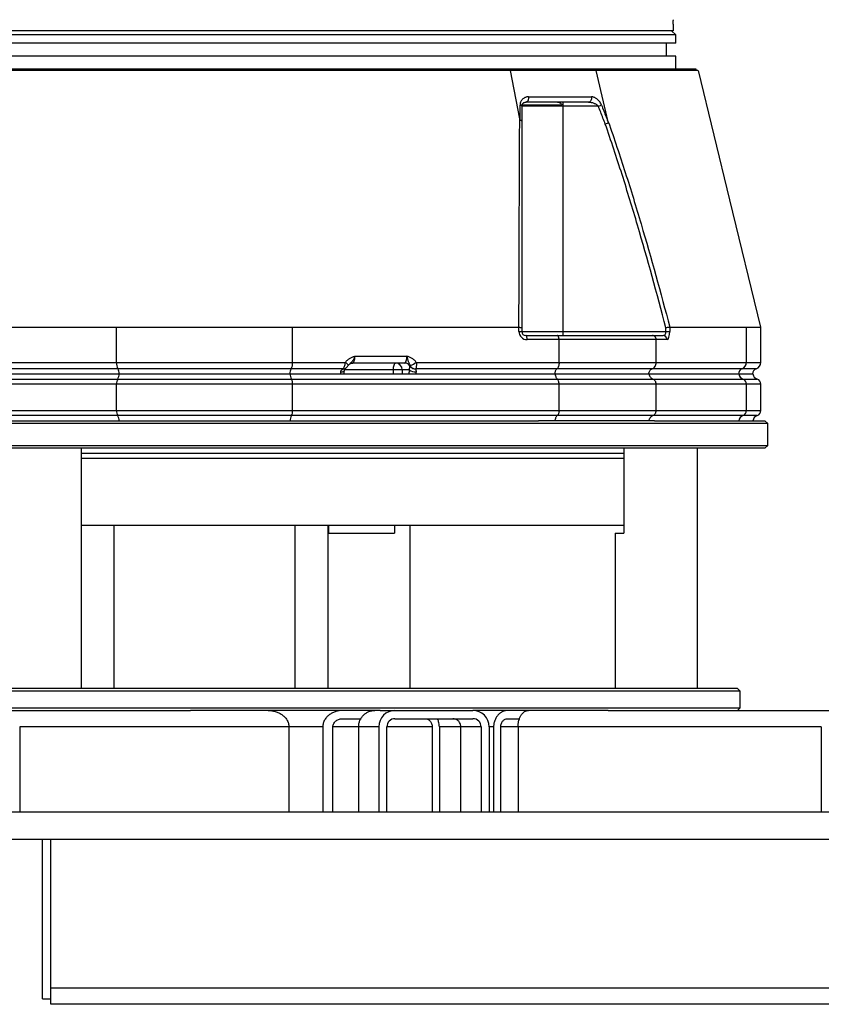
# Model space of a CAD drawing. Header units: millimetres. Extents: x 1082 to 1944, y 830 to 2111.
# Tile 2 of 9: x 1360 to 1652, y 850 to 1208. Entities that reach past the tile are written whole.
import ezdxf

# ---------------------------------------------------------------- set-up
doc = ezdxf.new("R2010")
doc.units = ezdxf.units.MM

msp = doc.modelspace()

# ---------------------------------------------------------------- linework, layer by layer
at = {"color": 7, "linetype": 'Continuous', "lineweight": 25}
for p, q in [((1598.96, 1202.51), (1255.96, 1202.51)), ((1597.98, 1204.01), (1256.94, 1204.01)), ((1598.96, 1202.51), (1597.46, 1204.01)), ((1598.96, 1199.51), (1598.96, 1202.51)), ((1598.96, 1199.51), (1255.96, 1199.51)), ((1595.66, 1194.71), (1595.66, 1199.51)), ((1598.96, 1194.71), (1255.96, 1194.71)), ((1598.96, 1190.01), (1598.96, 1194.71)), ((1606.36, 1190.01), (1248.56, 1190.01)), ((1542.17, 1171.91), (1538.84, 1189.51)), ((1574.41, 1170.84), (1570.06, 1189.51)), ((1606.36, 1189.51), (1606.36, 1190.01)), ((1557.92, 1176.51), (1542.92, 1176.51)), ((1543.01, 1177.01), (1557.55, 1177.01)), ((1557.92, 1178.01), (1557.92, 1176.51)), ((1557.92, 1176.51), (1557.92, 1094.51)), ((1570.82, 1176.51), (1557.92, 1176.51)), ((1570.82, 1176.51), (1571.95, 1176.95)), ((1313.03, 1096.01), (1395.41, 1096.01)), ((1395.41, 1083.25), (1395.41, 1096.01)), ((1459.51, 1096.01), (1541.89, 1096.01)), ((1459.51, 1083.25), (1459.51, 1096.01)), ((1541.9, 1094.51), (1541.9, 1096.01)), ((1541.9, 1094.51), (1542.92, 1094.51)), ((1542.92, 1095.83), (1542.92, 1094.51)), ((1542.92, 1094.51), (1557.92, 1094.51)), ((1557.92, 1094.51), (1557.92, 1093.01)), ((1557.92, 1094.51), (1595.38, 1094.51)), ((1595.38, 1094.51), (1595.38, 1095.83)), ((1595.38, 1094.51), (1596.81, 1094.51)), ((1596.81, 1096.01), (1596.81, 1094.51)), ((1596.81, 1096.01), (1624.68, 1096.01)), ((1624.68, 1083.25), (1624.68, 1096.01)), ((1629.96, 1083.25), (1629.96, 1096.01)), ((1544.42, 1093.01), (1555.78, 1093.01)), ((1556.51, 1091.51), (1544.9, 1091.51)), ((1555.78, 1093.01), (1590.52, 1093.01)), ((1556.51, 1083.25), (1556.51, 1091.51)), ((1591.86, 1091.51), (1556.51, 1091.51)), ((1590.52, 1093.01), (1594.37, 1093.01)), ((1591.86, 1083.25), (1591.86, 1091.51)), ((1595.79, 1091.51), (1591.86, 1091.51)), ((1298.41, 1083.25), (1395.41, 1083.25)), ((1395.41, 1083.25), (1459.51, 1083.25)), ((1459.51, 1083.25), (1478.73, 1083.25)), ((1500.29, 1083.01), (1481.34, 1083.01)), ((1482.17, 1085.51), (1501.11, 1085.51)), ((1504.51, 1083.25), (1556.51, 1083.25)), ((1556.51, 1083.25), (1591.86, 1083.25)), ((1591.86, 1083.25), (1624.68, 1083.25)), ((1395.94, 1080.9), (1299.22, 1080.9)), ((1458.98, 1080.9), (1395.94, 1080.9)), ((1477.93, 1080.9), (1458.98, 1080.9)), ((1496.2, 1079.01), (1496.2, 1080.51)), ((1499.38, 1080.51), (1496.2, 1080.51)), ((1501.94, 1080.51), (1499.38, 1080.51)), ((1499.38, 1080.51), (1499.38, 1079.01)), ((1555.7, 1080.9), (1504.24, 1080.9)), ((1590.38, 1080.9), (1555.7, 1080.9)), ((1623.11, 1080.9), (1590.38, 1080.9)), ((1299.06, 1077.15), (1395.83, 1077.15)), ((1299.84, 1079.01), (1396.35, 1079.01)), ((1395.83, 1077.15), (1459.09, 1077.15)), ((1396.35, 1079.01), (1458.57, 1079.01)), ((1458.57, 1079.01), (1555.08, 1079.01)), ((1459.09, 1077.15), (1555.86, 1077.15)), ((1555.08, 1079.01), (1589.23, 1079.01)), ((1555.86, 1077.15), (1590.67, 1077.15)), ((1589.23, 1079.01), (1621.89, 1079.01)), ((1590.67, 1077.15), (1623.42, 1077.15)), ((1621.89, 1079.01), (1627.01, 1079.01)), ((1395.41, 1075.27), (1298.41, 1075.27)), ((1459.51, 1075.27), (1395.41, 1075.27)), ((1395.41, 1065.75), (1395.41, 1075.27)), ((1459.51, 1065.75), (1459.51, 1075.27)), ((1556.51, 1075.27), (1459.51, 1075.27)), ((1556.51, 1065.75), (1556.51, 1075.27)), ((1591.86, 1075.27), (1556.51, 1075.27)), ((1591.86, 1065.75), (1591.86, 1075.27)), ((1624.68, 1075.27), (1591.86, 1075.27)), ((1624.68, 1065.75), (1624.68, 1075.27)), ((1629.96, 1065.75), (1629.96, 1075.27)), ((1298.41, 1065.75), (1395.41, 1065.75)), ((1395.41, 1065.75), (1459.51, 1065.75)), ((1459.51, 1065.75), (1556.51, 1065.75)), ((1556.51, 1065.75), (1591.86, 1065.75)), ((1591.86, 1065.75), (1624.68, 1065.75)), ((1395.83, 1063.87), (1299.06, 1063.87)), ((1305.89, 1062.01), (1549.03, 1062.01)), ((1459.09, 1063.87), (1395.83, 1063.87)), ((1555.86, 1063.87), (1459.09, 1063.87)), ((1555.08, 1062.01), (1549.03, 1062.01)), ((1589.23, 1062.01), (1555.08, 1062.01)), ((1590.67, 1063.87), (1555.86, 1063.87)), ((1591.28, 1062.01), (1589.23, 1062.01)), ((1623.42, 1063.87), (1590.67, 1063.87)), ((1591.28, 1062.01), (1631.46, 1062.01)), ((1632.46, 1061.01), (1631.46, 1062.01)), ((1632.46, 1061.01), (1222.46, 1061.01)), ((1632.46, 1053.01), (1632.46, 1061.01)), ((1222.46, 1053.01), (1632.46, 1053.01)), ((1631.46, 1052.01), (1223.46, 1052.01)), ((1382.61, 964.51), (1382.61, 1052.01)), ((1580.13, 1052.01), (1580.13, 1021.01)), ((1606.91, 964.51), (1606.91, 1052.01)), ((1631.46, 1052.01), (1632.46, 1053.01)), ((1580.13, 1050.01), (1382.61, 1050.01)), ((1580.13, 1048.28), (1382.61, 1048.28)), ((1382.61, 1024.01), (1427.46, 1024.01)), ((1394.46, 1024.01), (1394.46, 964.51)), ((1427.46, 1024.01), (1580.13, 1024.01)), ((1460.46, 964.51), (1460.46, 1024.01)), ((1472.31, 1024.01), (1472.31, 964.51)), ((1472.63, 1021.01), (1472.63, 1024.01)), ((1496.61, 1024.01), (1496.61, 1021.01)), ((1502.31, 964.51), (1502.31, 1024.01)), ((1472.63, 1021.01), (1496.61, 1021.01)), ((1576.91, 1021.01), (1576.91, 964.51)), ((1576.91, 1021.01), (1580.13, 1021.01)), ((1427.46, 964.51), (1233.46, 964.51)), ((1621.46, 964.51), (1427.46, 964.51)), ((1622.46, 963.51), (1621.46, 964.51)), ((1622.46, 963.51), (1232.46, 963.51)), ((1622.46, 957.51), (1622.46, 963.51)), ((1232.46, 957.51), (1610.7, 957.51)), ((1610.7, 957.51), (1622.46, 957.51)), ((1621.46, 956.51), (1622.46, 957.51)), ((1353.23, 956.51), (1422.3, 956.51)), ((1491.38, 956.51), (1422.3, 956.51)), ((1491.38, 956.51), (1496.77, 956.51)), ((1496.77, 956.51), (1525.16, 956.51)), ((1574.4, 956.51), (1525.16, 956.51)), ((1574.4, 956.51), (1655.21, 956.51)), ((1360.15, 950.51), (1360.15, 919.51)), ((1458.15, 950.51), (1360.15, 950.51)), ((1458.15, 950.51), (1458.15, 919.51)), ((1470.49, 950.51), (1470.49, 919.51)), ((1474.18, 919.51), (1474.18, 950.51)), ((1477.77, 953.51), (1484.47, 953.51)), ((1483.53, 950.51), (1483.53, 919.51)), ((1490.9, 950.51), (1483.53, 950.51)), ((1490.9, 950.51), (1490.9, 919.51)), ((1493.84, 919.51), (1493.84, 950.51)), ((1496.77, 953.51), (1525.16, 953.51)), ((1510.32, 950.51), (1510.32, 919.51)), ((1512.93, 950.51), (1512.93, 919.51)), ((1528.1, 950.51), (1520.73, 950.51)), ((1520.73, 919.51), (1520.73, 950.51)), ((1528.1, 950.51), (1528.1, 919.51)), ((1531.04, 950.51), (1531.04, 919.51)), ((1532.67, 950.51), (1532.67, 919.51)), ((1535.26, 919.51), (1535.26, 950.51)), ((1537.72, 953.51), (1542.25, 953.51)), ((1541.55, 950.51), (1541.55, 919.51)), ((1651.96, 950.51), (1541.55, 950.51)), ((1651.96, 950.51), (1651.96, 919.51)), ((1490.9, 919.51), (1312.84, 919.51)), ((1651.96, 919.51), (1490.9, 919.51)), ((1752.86, 919.51), (1651.96, 919.51)), ((1767.72, 909.51), (1082.46, 909.51)), ((1368.46, 851.51), (1368.46, 909.51)), ((1371.46, 855.51), (1371.46, 909.51)), ((1371.46, 851.54), (1371.46, 855.51)), ((1371.46, 855.51), (1894.46, 855.51)), ((1368.46, 851.51), (1371.46, 851.51)), ((1371.46, 851.51), (1371.46, 851.54)), ((1371.46, 849.51), (1371.46, 851.51)), ((1894.46, 849.51), (1371.46, 849.51))]:
    msp.add_line(p, q, dxfattribs=at)
at = {"color": 1, "linetype": 'Continuous', "lineweight": 25}
for p, q in [((1624.68, 1083.25), (1629.96, 1083.25)), ((1496.2, 1080.51), (1478.41, 1080.51)), ((1628.29, 1080.9), (1623.11, 1080.9)), ((1623.42, 1077.15), (1628.63, 1077.15)), ((1629.96, 1075.27), (1624.68, 1075.27)), ((1624.68, 1065.75), (1629.96, 1065.75)), ((1628.63, 1063.87), (1623.42, 1063.87)), ((1470.49, 950.51), (1458.15, 950.51)), ((1483.53, 950.51), (1474.18, 950.51)), ((1510.32, 950.51), (1493.84, 950.51)), ((1520.73, 950.51), (1512.93, 950.51)), ((1532.67, 950.51), (1531.04, 950.51)), ((1541.55, 950.51), (1535.26, 950.51))]:
    msp.add_line(p, q, dxfattribs=at)
at = {"color": 7, "linetype": 'Continuous', "lineweight": 25, "flags": 128}
for points in [[(1629.96, 1096.02), (1618.66, 1142.48), (1607.22, 1189.51)], [(1545.34, 1179.95), (1545.38, 1179.6), (1545.37, 1179.25), (1545.31, 1178.92), (1545.2, 1178.62), (1545.04, 1178.36), (1544.85, 1178.17), (1544.64, 1178.05), (1544.42, 1178.01)], [(1542.32, 1176.95), (1542.45, 1176.9), (1542.57, 1176.86), (1542.67, 1176.81), (1542.76, 1176.75), (1542.83, 1176.7), (1542.88, 1176.64), (1542.91, 1176.57), (1542.92, 1176.51)], [(1544.9, 1091.51), (1544.89, 1091.8), (1544.87, 1092.09), (1544.82, 1092.34), (1544.76, 1092.57), (1544.69, 1092.76), (1544.61, 1092.9), (1544.52, 1092.98), (1544.42, 1093.01)], [(1496.2, 1080.51), (1496.22, 1081), (1496.26, 1081.47), (1496.34, 1081.9), (1496.44, 1082.28), (1496.56, 1082.59), (1496.7, 1082.82), (1496.86, 1082.96), (1497.01, 1083.01)]]:
    msp.add_lwpolyline(points, dxfattribs=at)
at = {"color": 1, "linetype": 'Continuous', "lineweight": 25, "flags": 128}
for points in [[(1478.73, 1083.25), (1479, 1083.04), (1479.23, 1082.84), (1479.43, 1082.64), (1479.58, 1082.47), (1479.69, 1082.33), (1479.74, 1082.21), (1479.74, 1082.13), (1479.73, 1082.12)], [(1476.96, 1079.76), (1477.31, 1079.78), (1477.64, 1079.82), (1477.91, 1079.89), (1478.12, 1079.98), (1478.27, 1080.09), (1478.34, 1080.22), (1478.34, 1080.25)]]:
    msp.add_lwpolyline(points, dxfattribs=at)
at = {"color": 7, "linetype": 'Continuous', "lineweight": 25}
for centre, radius, start, end in [((1566.93, 1179.45), 1.47, 280.9927, 19.6765), ((1544.9, 1094.51), 3, 180, 270), ((1544.42, 1094.51), 1.5, 180, 270), ((1594.33, 1091.55), 1.46, 358.4899, 88.4058), ((1399.46, 1082.93), 4.07, 175.4948, 210.0464), ((1455.46, 1082.93), 4.07, 329.9536, 4.5052), ((1496.94, 1080.58), 2.43, 358.4409, 88.351), ((1500.26, 1080.66), 2.35, 27.0903, 89.3335), ((1500.28, 1088.37), 6.63, 288.978, 309.6081), ((1622.19, 1083.22), 2.49, 291.5312, 0.8407), ((1627.46, 1083.25), 2.5, 289.4712, 0), ((1393.12, 1079.27), 3.26, 355.4948, 30.0464), ((1461.8, 1079.27), 3.26, 149.9536, 184.5052), ((1504.18, 1083.46), 3.7, 232.6929, 273.7225), ((1504.07, 1082.98), 2.12, 215.8809, 274.6545), ((1504.14, 1083.02), 2.13, 215.7497, 272.7011), ((1623.84, 1079.04), 2, 111.5312, 180.8407), ((1628.96, 1079.01), 2, 109.4712, 180), ((1398.65, 1075.52), 3.26, 149.9536, 184.5052), ((1392.91, 1078.97), 3.44, 328.135, 0.6908), ((1462.01, 1078.97), 3.44, 179.3092, 211.865), ((1456.27, 1075.52), 3.26, 355.4948, 30.0464), ((1624.31, 1079.45), 2.46, 190.2462, 248.7564), ((1622.69, 1075.3), 2, 359.1593, 68.4688), ((1629.46, 1079.51), 2.5, 191.537, 250.5288), ((1627.96, 1075.27), 2, 0, 70.5288), ((1398.65, 1065.5), 3.26, 175.4948, 210.0464), ((1456.27, 1065.5), 3.26, 329.9536, 4.5052), ((1622.69, 1065.72), 2, 291.5312, 0.8407), ((1627.96, 1065.75), 2, 289.4712, 0), ((1392.91, 1062.05), 3.44, 359.3092, 31.865), ((1462.01, 1062.05), 3.44, 148.135, 180.6908), ((1624.31, 1061.57), 2.46, 111.2436, 169.7538), ((1629.46, 1061.51), 2.5, 109.4712, 168.463)]:
    msp.add_arc(centre, radius, start, end, dxfattribs=at)
at = {"color": 1, "linetype": 'Continuous', "lineweight": 25}
for centre, radius, start, end in [((1478.03, 1082.23), 1.37, 263.6279, 305.421), ((1478.04, 1082.35), 1.46, 265.4769, 305.0414)]:
    msp.add_arc(centre, radius, start, end, dxfattribs=at)
at = {"color": 7, "linetype": 'Continuous', "lineweight": 25}
for centre, major_axis, ratio, start_param, end_param in [((1594.37, 1094.51), (0, 1.5), 0.676786, 3.141593, 4.712389), ((1595.79, 1094.51), (0, 3), 0.338393, 3.141593, 4.712389), ((1481.34, 1085.51), (0, 2.5), 0.330608, 3.141593, 4.712389), ((1500.29, 1085.51), (0, 2.5), 0.330608, 3.141593, 4.712389), ((1477.57, 1079.01), (0, 2), 0.330608, 1.1864, 1.570796), ((1503.15, 1079.01), (0, 4), 0.325573, 1.1864, 1.570796), ((1505.04, 1079.01), (0, 2), 0.330608, 1.1864, 1.570796), ((1496.77, 950.51), (0, 6), 0.978946, 0, 1.570796), ((1525.16, 950.51), (0, 6), 0.978946, 4.712389, 6.283185), ((1496.77, 950.51), (0, 3), 0.978946, 0, 1.570796), ((1525.16, 950.51), (0, 3), 0.978946, 4.712389, 6.283185)]:
    msp.add_ellipse(centre, major_axis=major_axis, ratio=ratio, start_param=start_param, end_param=end_param, dxfattribs=at)
for points in [[(1597.99, 1205.2), (1597.98, 1204.8), (1597.98, 1204.41), (1597.98, 1204.01)], [(1372.38, 1189.51), (1371.64, 1189.51), (1370.91, 1189.51), (1370.18, 1189.51)], [(1484.55, 1189.51), (1484.21, 1189.51), (1483.87, 1189.51), (1483.53, 1189.51)], [(1570.06, 1189.51), (1567.79, 1189.51), (1563.07, 1189.51), (1555.49, 1189.51), (1547.43, 1189.51), (1541.75, 1189.51), (1538.84, 1189.51)], [(1597.61, 1189.51), (1597.39, 1189.51), (1597.18, 1189.51), (1596.96, 1189.51)], [(1541.9, 1096.01), (1541.9, 1096.01), (1541.89, 1096.01), (1541.89, 1096.01)], [(1596.81, 1096.01), (1596.81, 1096.01), (1596.81, 1096.01), (1596.81, 1096.01)], [(1477.88, 1080.87), (1477.89, 1080.88), (1477.91, 1080.89), (1477.93, 1080.9)], [(1502.35, 1081.73), (1502.37, 1081.75), (1502.39, 1081.76), (1502.41, 1081.78)], [(1504.24, 1080.9), (1504.24, 1080.89), (1504.24, 1080.87), (1504.24, 1080.86)]]:
    msp.add_open_spline(points, degree=3, dxfattribs=at)
for points, knots in [([(1598.01, 1206.34), (1598.01, 1206.15), (1598, 1205.96), (1597.99, 1205.59), (1597.99, 1205.4), (1597.99, 1205.2)], [0, 0, 0, 0, 0.5, 0.5, 1, 1, 1, 1]), ([(1598.01, 1206.34), (1598.02, 1206.58), (1598.03, 1206.81), (1598.05, 1207.22), (1598.06, 1207.4), (1598.08, 1207.63), (1598.09, 1207.69), (1598.11, 1207.81), (1598.11, 1207.85), (1598.13, 1207.93), (1598.14, 1207.96), (1598.15, 1208), (1598.16, 1208.01), (1598.17, 1208.01)], [0, 0, 0, 0, 0.25, 0.25, 0.5, 0.5, 0.625, 0.625, 0.75, 0.75, 0.875, 0.875, 1, 1, 1, 1]), ([(1370.18, 1189.51), (1365.42, 1189.51), (1353.63, 1189.51), (1335.44, 1189.51), (1322.59, 1189.51), (1316.42, 1189.51)], [0.03915803, 0.03915803, 0.03915803, 0.03915803, 0.05247201, 0.07249607, 0.09252013, 0.09252013, 0.09252013, 0.09252013]), ([(1483.53, 1189.51), (1481.67, 1189.51), (1472.59, 1189.51), (1463.35, 1189.51), (1451.29, 1189.51), (1441.89, 1189.51), (1427.68, 1189.51), (1413.46, 1189.51), (1404.06, 1189.51), (1391.99, 1189.51), (1382.94, 1189.51), (1374.05, 1189.51), (1372.38, 1189.51)], [0.0945701, 0.0945701, 0.0945701, 0.0945701, 0.0997668, 0.1197908, 0.1197908, 0.1324399, 0.1450889, 0.1577379, 0.170387, 0.170387, 0.190411, 0.1950712, 0.1950712, 0.1950712, 0.1950712]), ([(1538.84, 1189.51), (1532.68, 1189.51), (1519.85, 1189.51), (1501.5, 1189.51), (1489.52, 1189.51), (1484.55, 1189.51)], [0.19602642, 0.19602642, 0.19602642, 0.19602642, 0.21605048, 0.23607454, 0.24994667, 0.24994667, 0.24994667, 0.24994667]), ([(1596.96, 1189.51), (1595.34, 1189.51), (1590.89, 1189.51), (1582.18, 1189.51), (1574.3, 1189.51), (1570.06, 1189.51)], [0.2891047, 0.2891047, 0.2891047, 0.2891047, 0.30253423, 0.32255829, 0.34258235, 0.34258235, 0.34258235, 0.34258235]), ([(1607.07, 1189.51), (1607.08, 1189.51), (1607.08, 1189.51), (1605.89, 1189.51), (1603.81, 1189.51), (1601.1, 1189.51), (1598.77, 1189.51), (1597.61, 1189.51)], [0, 0, 0, 0, 0.167151, 0.373039, 0.580107, 0.789747, 1, 1, 1, 1]), ([(1545.34, 1179.95), (1544.96, 1179.95), (1544.59, 1179.87), (1544.07, 1179.67), (1543.91, 1179.59), (1543.59, 1179.4), (1543.44, 1179.29), (1543.16, 1179.03), (1543.03, 1178.89), (1542.8, 1178.57), (1542.69, 1178.4), (1542.52, 1178.03), (1542.44, 1177.83), (1542.34, 1177.4), (1542.32, 1177.18), (1542.32, 1176.95)], [0, 0, 0, 0, 0.25, 0.25, 0.375, 0.375, 0.5, 0.5, 0.625, 0.625, 0.75, 0.75, 0.875, 0.875, 1, 1, 1, 1]), ([(1545.34, 1179.95), (1549.5, 1179.95), (1553.5, 1179.95), (1561.17, 1179.95), (1564.83, 1179.95), (1568.31, 1179.95)], [0, 0, 0, 0, 0.5, 0.5, 1, 1, 1, 1]), ([(1571.95, 1176.95), (1571.85, 1177.18), (1571.74, 1177.41), (1571.5, 1177.83), (1571.37, 1178.03), (1571.08, 1178.41), (1570.93, 1178.58), (1570.62, 1178.89), (1570.46, 1179.03), (1569.97, 1179.41), (1569.64, 1179.61), (1568.96, 1179.87), (1568.63, 1179.95), (1568.31, 1179.95)], [0, 0, 0, 0, 0.125, 0.125, 0.25, 0.25, 0.375, 0.375, 0.5, 0.5, 0.75, 0.75, 1, 1, 1, 1]), ([(1542.31, 1171.52), (1542.31, 1172.05), (1542.31, 1172.59), (1542.31, 1173.13), (1542.31, 1174.4), (1542.31, 1175.67), (1542.32, 1176.95)], [0.000364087, 0.000364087, 0.000364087, 0.000364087, 0.002092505, 0.002092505, 0.002092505, 0.006181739, 0.006181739, 0.006181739, 0.006181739]), ([(1542.92, 1176.51), (1542.92, 1176.66), (1542.94, 1176.78), (1543, 1177.01), (1543.04, 1177.11), (1543.19, 1177.39), (1543.31, 1177.53), (1543.58, 1177.77), (1543.74, 1177.86), (1544.06, 1177.98), (1544.24, 1178.01), (1544.42, 1178.01)], [0, 0, 0, 0, 0.125, 0.125, 0.25, 0.25, 0.5, 0.5, 0.75, 0.75, 1, 1, 1, 1]), ([(1542.92, 1176.51), (1542.92, 1175.24), (1542.92, 1173.97), (1542.92, 1172.7), (1542.92, 1172.16), (1542.92, 1171.63), (1542.92, 1171.1)], [0, 0, 0, 0, 0.004087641, 0.004087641, 0.004087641, 0.005797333, 0.005797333, 0.005797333, 0.005797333]), ([(1543.01, 1177.01), (1543.08, 1177.19), (1543.17, 1177.34), (1543.4, 1177.6), (1543.53, 1177.7), (1543.81, 1177.86), (1543.96, 1177.92), (1544.26, 1177.99), (1544.42, 1178.01), (1544.58, 1178.01)], [0, 0, 0, 0, 0.25, 0.25, 0.5, 0.5, 0.75, 0.75, 1, 1, 1, 1]), ([(1567.21, 1178.01), (1563.75, 1178.01), (1560.13, 1178.01), (1552.52, 1178.01), (1548.55, 1178.01), (1544.42, 1178.01)], [0, 0, 0, 0, 0.5, 0.5, 1, 1, 1, 1]), ([(1555.87, 1178.01), (1556.02, 1178.01), (1556.17, 1177.99), (1556.47, 1177.92), (1556.61, 1177.86), (1556.9, 1177.7), (1557.05, 1177.6), (1557.32, 1177.35), (1557.45, 1177.19), (1557.55, 1177.01)], [0, 0, 0, 0, 0.25, 0.25, 0.5, 0.5, 0.75, 0.75, 1, 1, 1, 1]), ([(1567.21, 1178.01), (1567.52, 1178.01), (1567.83, 1177.98), (1568.47, 1177.86), (1568.78, 1177.77), (1569.41, 1177.53), (1569.72, 1177.39), (1570.16, 1177.11), (1570.31, 1177.01), (1570.58, 1176.78), (1570.71, 1176.66), (1570.82, 1176.51)], [0, 0, 0, 0, 0.25, 0.25, 0.5, 0.5, 0.75, 0.75, 0.875, 0.875, 1, 1, 1, 1]), ([(1573.32, 1170.02), (1573.04, 1170.74), (1572.77, 1171.46), (1572.49, 1172.17), (1571.94, 1173.62), (1571.38, 1175.07), (1570.82, 1176.51)], [0, 0, 0, 0, 0.002305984, 0.002305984, 0.002305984, 0.006953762, 0.006953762, 0.006953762, 0.006953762]), ([(1571.95, 1176.95), (1572.5, 1175.5), (1573.06, 1174.05), (1573.62, 1172.61), (1573.9, 1171.88), (1574.18, 1171.16), (1574.45, 1170.44)], [0, 0, 0, 0, 0.004649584, 0.004649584, 0.004649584, 0.006975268, 0.006975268, 0.006975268, 0.006975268]), ([(1541.89, 1096.01), (1541.92, 1108.79), (1541.96, 1121.53), (1542.03, 1140.53), (1542.06, 1146.84), (1542.11, 1159.42), (1542.14, 1165.68), (1542.17, 1171.91)], [0, 0, 0, 0, 0.5, 0.5, 0.75, 0.75, 1, 1, 1, 1]), ([(1542.17, 1171.91), (1542.18, 1171.87), (1542.19, 1171.82), (1542.2, 1171.78), (1542.2, 1171.75), (1542.21, 1171.72), (1542.22, 1171.69), (1542.23, 1171.67), (1542.23, 1171.65), (1542.24, 1171.63), (1542.24, 1171.61), (1542.25, 1171.6), (1542.25, 1171.58), (1542.26, 1171.57), (1542.27, 1171.56), (1542.28, 1171.54), (1542.28, 1171.54), (1542.28, 1171.53), (1542.29, 1171.53), (1542.29, 1171.53), (1542.3, 1171.52), (1542.3, 1171.52), (1542.3, 1171.52), (1542.31, 1171.52), (1542.31, 1171.52)], [0, 0, 0, 0, 0.0001395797, 0.0001395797, 0.0001395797, 0.0002342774, 0.0002342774, 0.0002342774, 0.0002989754, 0.0002989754, 0.0002989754, 0.0003436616, 0.0003436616, 0.0003436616, 0.0003906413, 0.0003906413, 0.0003906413, 0.0004093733, 0.0004093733, 0.0004093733, 0.0004250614, 0.0004250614, 0.0004250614, 0.0004343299, 0.0004343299, 0.0004343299, 0.0004343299]), ([(1542.31, 1171.52), (1542.4, 1171.49), (1542.49, 1171.47), (1542.64, 1171.4), (1542.71, 1171.37), (1542.87, 1171.26), (1542.92, 1171.18), (1542.92, 1171.1)], [0, 0, 0, 0, 0.25, 0.25, 0.5, 0.5, 1, 1, 1, 1]), ([(1542.92, 1171.1), (1542.92, 1164.92), (1542.92, 1158.7), (1542.92, 1146.23), (1542.92, 1139.97), (1542.92, 1121.13), (1542.92, 1108.5), (1542.92, 1095.83)], [0, 0, 0, 0, 0.25, 0.25, 0.5, 0.5, 1, 1, 1, 1]), ([(1574.45, 1170.44), (1574.39, 1170.41), (1574.31, 1170.39), (1574.15, 1170.32), (1574.05, 1170.29), (1573.76, 1170.18), (1573.54, 1170.1), (1573.32, 1170.02)], [0, 0, 0, 0, 0.25, 0.25, 0.5, 0.5, 1, 1, 1, 1]), ([(1595.38, 1095.83), (1592.12, 1108.32), (1588.71, 1120.76), (1583.25, 1139.33), (1581.37, 1145.5), (1577.46, 1157.8), (1575.44, 1163.93), (1573.32, 1170.02)], [0, 0, 0, 0, 0.5, 0.5, 0.75, 0.75, 1, 1, 1, 1]), ([(1574.45, 1170.44), (1574.46, 1170.44), (1574.47, 1170.46), (1574.47, 1170.49), (1574.47, 1170.5), (1574.47, 1170.56), (1574.46, 1170.59), (1574.44, 1170.7), (1574.43, 1170.77), (1574.41, 1170.84)], [0, 0, 0, 0, 0.125, 0.125, 0.25, 0.25, 0.5, 0.5, 1, 1, 1, 1]), ([(1574.41, 1170.84), (1575.49, 1167.77), (1576.55, 1164.69), (1578.61, 1158.51), (1579.62, 1155.42), (1582.6, 1146.12), (1584.51, 1139.9), (1590.05, 1121.17), (1593.51, 1108.61), (1596.81, 1096.01)], [0, 0, 0, 0, 0.125, 0.125, 0.25, 0.25, 0.5, 0.5, 1, 1, 1, 1]), ([(1395.41, 1096.01), (1398.01, 1096.01), (1400.62, 1096.01), (1405.89, 1096.01), (1408.54, 1096.01), (1413.88, 1096.01), (1416.57, 1096.01), (1421.97, 1096.01), (1424.69, 1096.01), (1428.8, 1096.01), (1430.17, 1096.01), (1432.9, 1096.01), (1434.26, 1096.01), (1438.33, 1096.01), (1441.02, 1096.01), (1446.37, 1096.01), (1449.02, 1096.01), (1454.3, 1096.01), (1456.92, 1096.01), (1459.51, 1096.01)], [0, 0, 0, 0, 0.125, 0.125, 0.25, 0.25, 0.375, 0.375, 0.5, 0.5, 0.5625, 0.5625, 0.625, 0.625, 0.75, 0.75, 0.875, 0.875, 1, 1, 1, 1]), ([(1541.9, 1096.01), (1542.05, 1096), (1542.19, 1096), (1542.44, 1095.97), (1542.55, 1095.96), (1542.73, 1095.92), (1542.8, 1095.91), (1542.9, 1095.87), (1542.92, 1095.85), (1542.92, 1095.83)], [0, 0, 0, 0, 0.25, 0.25, 0.5, 0.5, 0.75, 0.75, 1, 1, 1, 1]), ([(1596.81, 1096.01), (1596.75, 1096), (1596.68, 1096), (1596.5, 1095.97), (1596.38, 1095.96), (1596.13, 1095.92), (1595.99, 1095.91), (1595.7, 1095.87), (1595.54, 1095.85), (1595.38, 1095.83)], [0, 0, 0, 0, 0.25, 0.25, 0.5, 0.5, 0.75, 0.75, 1, 1, 1, 1]), ([(1624.68, 1096.01), (1625.51, 1096.01), (1627.16, 1096.01), (1628.79, 1096.01), (1629.8, 1096.01), (1629.88, 1096.01), (1629.92, 1096.01)], [0, 0, 0, 0, 0.2539, 0.509563, 0.770786, 1, 1, 1, 1]), ([(1556.51, 1091.51), (1556.51, 1091.61), (1556.5, 1091.71), (1556.48, 1091.9), (1556.47, 1092), (1556.43, 1092.18), (1556.41, 1092.27), (1556.36, 1092.43), (1556.33, 1092.51), (1556.23, 1092.71), (1556.15, 1092.82), (1555.97, 1092.97), (1555.88, 1093.01), (1555.78, 1093.01)], [0, 0, 0, 0, 0.125, 0.125, 0.25, 0.25, 0.375, 0.375, 0.5, 0.5, 0.75, 0.75, 1, 1, 1, 1]), ([(1591.86, 1091.51), (1591.86, 1091.61), (1591.85, 1091.71), (1591.82, 1091.9), (1591.79, 1092), (1591.73, 1092.18), (1591.68, 1092.27), (1591.59, 1092.43), (1591.53, 1092.51), (1591.34, 1092.71), (1591.19, 1092.82), (1590.87, 1092.97), (1590.7, 1093.01), (1590.52, 1093.01)], [0, 0, 0, 0, 0.125, 0.125, 0.25, 0.25, 0.375, 0.375, 0.5, 0.5, 0.75, 0.75, 1, 1, 1, 1]), ([(1477.93, 1080.9), (1478.02, 1080.98), (1478.1, 1081.11), (1478.26, 1081.42), (1478.34, 1081.61), (1478.48, 1082.02), (1478.54, 1082.26), (1478.65, 1082.74), (1478.69, 1083), (1478.73, 1083.25)], [0, 0, 0, 0, 0.25, 0.25, 0.5, 0.5, 0.75, 0.75, 1, 1, 1, 1]), ([(1478.73, 1083.25), (1478.93, 1083.55), (1479.17, 1083.81), (1479.68, 1084.29), (1479.96, 1084.5), (1480.56, 1084.86), (1480.87, 1085.01), (1481.35, 1085.21), (1481.52, 1085.28), (1481.84, 1085.4), (1482.01, 1085.45), (1482.17, 1085.51)], [0, 0, 0, 0, 0.25, 0.25, 0.5, 0.5, 0.75, 0.75, 0.875, 0.875, 1, 1, 1, 1]), ([(1480.1, 1082.54), (1480.12, 1082.56), (1480.21, 1082.66), (1480.64, 1082.94), (1481.11, 1082.99), (1481.34, 1083.01)], [0, 0, 0, 0, 0.116319, 0.55006, 1, 1, 1, 1]), ([(1504.51, 1083.25), (1504.31, 1083.55), (1504.08, 1083.81), (1503.58, 1084.28), (1503.3, 1084.5), (1502.71, 1084.86), (1502.4, 1085.01), (1501.92, 1085.22), (1501.76, 1085.28), (1501.44, 1085.4), (1501.27, 1085.46), (1501.11, 1085.51)], [0, 0, 0, 0, 0.25, 0.25, 0.5, 0.5, 0.75, 0.75, 0.875, 0.875, 1, 1, 1, 1]), ([(1502.44, 1082.09), (1502.36, 1082.24), (1502.28, 1082.38), (1502.12, 1082.63), (1502.04, 1082.75), (1501.9, 1082.99), (1501.84, 1083.11), (1501.73, 1083.35), (1501.68, 1083.47), (1501.59, 1083.74), (1501.55, 1083.88), (1501.47, 1084.17), (1501.43, 1084.33), (1501.35, 1084.65), (1501.31, 1084.82), (1501.22, 1085.16), (1501.17, 1085.34), (1501.11, 1085.51)], [0, 0, 0, 0, 0.125, 0.125, 0.25, 0.25, 0.375, 0.375, 0.5, 0.5, 0.625, 0.625, 0.75, 0.75, 0.875, 0.875, 1, 1, 1, 1]), ([(1504.51, 1083.25), (1504.55, 1083), (1504.57, 1082.74), (1504.58, 1082.25), (1504.56, 1082.02), (1504.51, 1081.6), (1504.47, 1081.42), (1504.37, 1081.11), (1504.31, 1080.98), (1504.24, 1080.9)], [0, 0, 0, 0, 0.25, 0.25, 0.5, 0.5, 0.75, 0.75, 1, 1, 1, 1]), ([(1556.51, 1083.25), (1556.51, 1082.99), (1556.49, 1082.74), (1556.41, 1082.25), (1556.36, 1082.02), (1556.14, 1081.39), (1555.94, 1081.07), (1555.7, 1080.9)], [0, 0, 0, 0, 0.25, 0.25, 0.5, 0.5, 1, 1, 1, 1]), ([(1590.38, 1080.9), (1590.59, 1080.98), (1590.79, 1081.1), (1591.16, 1081.41), (1591.32, 1081.6), (1591.52, 1081.91), (1591.58, 1082.02), (1591.68, 1082.25), (1591.72, 1082.37), (1591.83, 1082.73), (1591.86, 1082.99), (1591.86, 1083.25)], [0, 0, 0, 0, 0.25, 0.25, 0.5, 0.5, 0.625, 0.625, 0.75, 0.75, 1, 1, 1, 1]), ([(1476.96, 1079.76), (1476.97, 1079.9), (1477.02, 1080.02), (1477.14, 1080.25), (1477.22, 1080.36), (1477.48, 1080.63), (1477.69, 1080.77), (1477.88, 1080.87)], [0, 0, 0, 0, 0.25, 0.25, 0.5, 0.5, 1, 1, 1, 1]), ([(1478.27, 1079.01), (1478.27, 1079.12), (1478.27, 1079.55), (1478.31, 1079.95), (1478.34, 1080.25)], [0, 0, 0, 0, 0.251654, 1, 1, 1, 1]), ([(1478.35, 1080.25), (1478.35, 1080.26), (1478.36, 1080.39), (1478.47, 1080.7), (1478.69, 1081.01), (1478.79, 1081.09), (1478.82, 1081.11)], [0, 0, 0, 0, 0.014015, 0.248131, 0.726274, 1, 1, 1, 1]), ([(1478.83, 1081.12), (1478.84, 1081.13), (1478.86, 1081.14), (1478.88, 1081.16), (1478.88, 1081.16)], [0, 0, 0, 0, 0.700825, 1, 1, 1, 1]), ([(1478.87, 1081.16), (1478.91, 1081.19), (1479.08, 1081.3), (1479.33, 1081.56), (1479.58, 1081.89), (1479.73, 1082.1), (1479.78, 1082.18)], [0, 0, 0, 0, 0.1004848, 0.4429239, 0.8023344, 1, 1, 1, 1]), ([(1479.74, 1082.11), (1479.76, 1082.15), (1479.84, 1082.28), (1479.96, 1082.38), (1480.06, 1082.46)], [0, 0, 0, 0, 0.233747, 1, 1, 1, 1]), ([(1501.94, 1080.51), (1501.98, 1080.69), (1502.02, 1080.84), (1502.08, 1081.1), (1502.11, 1081.21), (1502.2, 1081.5), (1502.26, 1081.64), (1502.35, 1081.73)], [0, 0, 0, 0, 0.25, 0.25, 0.5, 0.5, 1, 1, 1, 1]), ([(1502.41, 1081.78), (1502.44, 1081.8), (1502.46, 1081.83), (1502.48, 1081.91), (1502.48, 1081.94), (1502.47, 1082.01), (1502.46, 1082.05), (1502.44, 1082.09)], [0, 0, 0, 0, 0.5, 0.5, 0.75, 0.75, 1, 1, 1, 1]), ([(1504.24, 1080.86), (1504.26, 1080.81), (1504.28, 1080.75), (1504.33, 1080.61), (1504.35, 1080.53), (1504.4, 1080.35), (1504.42, 1080.25), (1504.44, 1080.02), (1504.44, 1079.89), (1504.43, 1079.76)], [0, 0, 0, 0, 0.25, 0.25, 0.5, 0.5, 0.75, 0.75, 1, 1, 1, 1]), ([(1555.06, 1079.01), (1555.06, 1079.22), (1555.07, 1079.42), (1555.13, 1079.82), (1555.18, 1080), (1555.29, 1080.34), (1555.36, 1080.49), (1555.52, 1080.73), (1555.61, 1080.83), (1555.7, 1080.9)], [0, 0, 0, 0, 0.25, 0.25, 0.5, 0.5, 0.75, 0.75, 1, 1, 1, 1]), ([(1589.19, 1079.01), (1589.19, 1079.22), (1589.21, 1079.42), (1589.33, 1079.82), (1589.41, 1080), (1589.62, 1080.34), (1589.75, 1080.49), (1590.04, 1080.73), (1590.21, 1080.83), (1590.38, 1080.9)], [0, 0, 0, 0, 0.25, 0.25, 0.5, 0.5, 0.75, 0.75, 1, 1, 1, 1]), ([(1555.08, 1079.01), (1555.1, 1078.8), (1555.14, 1078.59), (1555.23, 1078.21), (1555.29, 1078.03), (1555.42, 1077.7), (1555.5, 1077.56), (1555.67, 1077.32), (1555.77, 1077.23), (1555.86, 1077.15)], [0, 0, 0, 0, 0.25, 0.25, 0.5, 0.5, 0.75, 0.75, 1, 1, 1, 1]), ([(1556.51, 1075.27), (1556.51, 1075.48), (1556.49, 1075.68), (1556.43, 1076.07), (1556.39, 1076.26), (1556.21, 1076.76), (1556.05, 1077.02), (1555.86, 1077.15)], [0, 0, 0, 0, 0.25, 0.25, 0.5, 0.5, 1, 1, 1, 1]), ([(1589.23, 1079.01), (1589.27, 1078.8), (1589.33, 1078.59), (1589.5, 1078.21), (1589.61, 1078.03), (1589.86, 1077.7), (1590.01, 1077.56), (1590.32, 1077.32), (1590.49, 1077.23), (1590.67, 1077.15)], [0, 0, 0, 0, 0.25, 0.25, 0.5, 0.5, 0.75, 0.75, 1, 1, 1, 1]), ([(1591.86, 1075.27), (1591.86, 1075.48), (1591.83, 1075.68), (1591.72, 1076.07), (1591.64, 1076.26), (1591.32, 1076.76), (1591.02, 1077.02), (1590.67, 1077.15)], [0, 0, 0, 0, 0.25, 0.25, 0.5, 0.5, 1, 1, 1, 1]), ([(1556.51, 1065.75), (1556.51, 1065.55), (1556.49, 1065.34), (1556.43, 1064.95), (1556.39, 1064.76), (1556.21, 1064.26), (1556.05, 1064.01), (1555.86, 1063.87)], [0, 0, 0, 0, 0.25, 0.25, 0.5, 0.5, 1, 1, 1, 1]), ([(1590.67, 1063.87), (1590.85, 1063.94), (1591.01, 1064.03), (1591.3, 1064.28), (1591.43, 1064.43), (1591.74, 1064.93), (1591.86, 1065.34), (1591.86, 1065.75)], [0, 0, 0, 0, 0.25, 0.25, 0.5, 0.5, 1, 1, 1, 1]), ([(1555.08, 1062.01), (1555.1, 1062.22), (1555.14, 1062.43), (1555.23, 1062.81), (1555.29, 1063), (1555.42, 1063.32), (1555.5, 1063.46), (1555.67, 1063.7), (1555.77, 1063.8), (1555.86, 1063.87)], [0, 0, 0, 0, 0.25, 0.25, 0.5, 0.5, 0.75, 0.75, 1, 1, 1, 1]), ([(1589.23, 1062.01), (1589.27, 1062.22), (1589.33, 1062.43), (1589.5, 1062.81), (1589.61, 1063), (1589.86, 1063.32), (1590.01, 1063.46), (1590.32, 1063.7), (1590.49, 1063.8), (1590.67, 1063.87)], [0, 0, 0, 0, 0.25, 0.25, 0.5, 0.5, 0.75, 0.75, 1, 1, 1, 1]), ([(1450.59, 956.51), (1451.48, 956.51), (1452.35, 956.39), (1453.41, 956.07), (1453.62, 956), (1454.04, 955.84), (1454.24, 955.75), (1454.84, 955.47), (1455.22, 955.25), (1455.76, 954.88), (1455.93, 954.74), (1456.27, 954.45), (1456.44, 954.3), (1456.9, 953.82), (1457.18, 953.47), (1457.53, 952.89), (1457.63, 952.69), (1457.82, 952.28), (1457.89, 952.07), (1458.02, 951.64), (1458.07, 951.42), (1458.14, 950.97), (1458.15, 950.74), (1458.15, 950.51)], [0, 0, 0, 0, 0.25, 0.25, 0.3125, 0.3125, 0.375, 0.375, 0.5, 0.5, 0.5625, 0.5625, 0.625, 0.625, 0.75, 0.75, 0.8125, 0.8125, 0.875, 0.875, 0.9375, 0.9375, 1, 1, 1, 1]), ([(1477.77, 956.51), (1476.92, 956.51), (1476.09, 956.39), (1475.07, 956.07), (1474.87, 956), (1474.47, 955.84), (1474.27, 955.75), (1473.7, 955.47), (1473.34, 955.25), (1472.81, 954.88), (1472.64, 954.74), (1472.31, 954.45), (1472.15, 954.3), (1471.7, 953.82), (1471.43, 953.47), (1471.09, 952.89), (1470.99, 952.69), (1470.81, 952.28), (1470.74, 952.07), (1470.61, 951.64), (1470.57, 951.42), (1470.5, 950.97), (1470.49, 950.74), (1470.49, 950.51)], [0, 0, 0, 0, 0.25, 0.25, 0.3125, 0.3125, 0.375, 0.375, 0.5, 0.5, 0.5625, 0.5625, 0.625, 0.625, 0.75, 0.75, 0.8125, 0.8125, 0.875, 0.875, 0.9375, 0.9375, 1, 1, 1, 1]), ([(1483.53, 950.51), (1483.53, 950.92), (1483.57, 951.33), (1483.74, 952.13), (1483.86, 952.52), (1484.18, 953.26), (1484.37, 953.61), (1484.71, 954.1), (1484.83, 954.26), (1485.08, 954.56), (1485.21, 954.71), (1485.49, 954.98), (1485.64, 955.11), (1485.94, 955.35), (1486.1, 955.46), (1486.58, 955.77), (1486.91, 955.95), (1487.61, 956.23), (1487.97, 956.34), (1488.7, 956.48), (1489.07, 956.51), (1489.44, 956.51)], [0, 0, 0, 0, 0.125, 0.125, 0.25, 0.25, 0.375, 0.375, 0.4375, 0.4375, 0.5, 0.5, 0.5625, 0.5625, 0.625, 0.625, 0.75, 0.75, 0.875, 0.875, 1, 1, 1, 1]), ([(1537.72, 956.51), (1537.14, 956.51), (1536.57, 956.39), (1535.87, 956.07), (1535.73, 956), (1535.46, 955.84), (1535.33, 955.75), (1534.93, 955.47), (1534.67, 955.25), (1534.31, 954.88), (1534.19, 954.74), (1533.96, 954.45), (1533.85, 954.3), (1533.53, 953.82), (1533.34, 953.47), (1533.1, 952.89), (1533.03, 952.69), (1532.9, 952.28), (1532.85, 952.07), (1532.76, 951.64), (1532.73, 951.42), (1532.68, 950.97), (1532.67, 950.74), (1532.67, 950.51)], [0, 0, 0, 0, 0.25, 0.25, 0.3125, 0.3125, 0.375, 0.375, 0.5, 0.5, 0.5625, 0.5625, 0.625, 0.625, 0.75, 0.75, 0.8125, 0.8125, 0.875, 0.875, 0.9375, 0.9375, 1, 1, 1, 1]), ([(1541.55, 950.51), (1541.55, 950.92), (1541.58, 951.33), (1541.68, 952.13), (1541.76, 952.52), (1541.97, 953.26), (1542.09, 953.61), (1542.31, 954.1), (1542.39, 954.26), (1542.55, 954.56), (1542.64, 954.71), (1542.82, 954.98), (1542.91, 955.11), (1543.11, 955.35), (1543.21, 955.46), (1543.52, 955.77), (1543.73, 955.95), (1544.17, 956.23), (1544.4, 956.34), (1544.86, 956.48), (1545.09, 956.51), (1545.32, 956.51)], [0, 0, 0, 0, 0.125, 0.125, 0.25, 0.25, 0.375, 0.375, 0.4375, 0.4375, 0.5, 0.5, 0.5625, 0.5625, 0.625, 0.625, 0.75, 0.75, 0.875, 0.875, 1, 1, 1, 1]), ([(1474.18, 950.51), (1474.18, 950.74), (1474.21, 950.96), (1474.33, 951.39), (1474.42, 951.6), (1474.63, 951.98), (1474.77, 952.16), (1475.06, 952.48), (1475.22, 952.62), (1475.74, 953.01), (1476.12, 953.2), (1476.93, 953.45), (1477.34, 953.51), (1477.77, 953.51)], [0, 0, 0, 0, 0.125, 0.125, 0.25, 0.25, 0.375, 0.375, 0.5, 0.5, 0.75, 0.75, 1, 1, 1, 1]), ([(1507.64, 953.51), (1507.98, 953.51), (1508.32, 953.44), (1508.8, 953.23), (1508.95, 953.14), (1509.24, 952.94), (1509.37, 952.82), (1509.63, 952.54), (1509.74, 952.39), (1509.94, 952.07), (1510.03, 951.89), (1510.17, 951.52), (1510.22, 951.33), (1510.3, 950.93), (1510.32, 950.72), (1510.32, 950.51)], [0, 0, 0, 0, 0.25, 0.25, 0.375, 0.375, 0.5, 0.5, 0.625, 0.625, 0.75, 0.75, 0.875, 0.875, 1, 1, 1, 1]), ([(1512.93, 950.51), (1512.89, 951.16), (1512.82, 952.24), (1512.35, 953.15), (1512.17, 953.51)], [0, 0, 0, 0, 0.599528, 1, 1, 1, 1]), ([(1520.73, 950.51), (1520.73, 950.74), (1520.71, 950.96), (1520.61, 951.39), (1520.54, 951.6), (1520.37, 951.98), (1520.26, 952.16), (1520.03, 952.48), (1519.9, 952.62), (1519.48, 953.01), (1519.17, 953.2), (1518.51, 953.45), (1518.17, 953.51), (1517.82, 953.51)], [0, 0, 0, 0, 0.125, 0.125, 0.25, 0.25, 0.375, 0.375, 0.5, 0.5, 0.75, 0.75, 1, 1, 1, 1]), ([(1535.26, 950.51), (1535.26, 950.74), (1535.28, 950.96), (1535.36, 951.39), (1535.42, 951.6), (1535.57, 951.98), (1535.66, 952.16), (1535.87, 952.48), (1535.98, 952.62), (1536.34, 953.01), (1536.6, 953.2), (1537.15, 953.45), (1537.43, 953.51), (1537.72, 953.51)], [0, 0, 0, 0, 0.125, 0.125, 0.25, 0.25, 0.375, 0.375, 0.5, 0.5, 0.75, 0.75, 1, 1, 1, 1])]:
    msp.add_open_spline(points, degree=3, knots=knots, dxfattribs=at)
at = {"color": 1, "linetype": 'Continuous', "lineweight": 25}
msp.add_open_spline([(1482.17, 1085.51), (1482.17, 1085.51), (1482.13, 1085.38), (1482.04, 1085.13), (1481.8, 1084.52), (1481.36, 1083.69), (1480.65, 1083.07), (1480.21, 1082.62), (1480.06, 1082.46)], degree=3, knots=[0, 0, 0, 0, 0.002858, 0.101041, 0.207658, 0.506313, 0.831022, 1, 1, 1, 1], dxfattribs=at)

doc.saveas('drawing.dxf')
